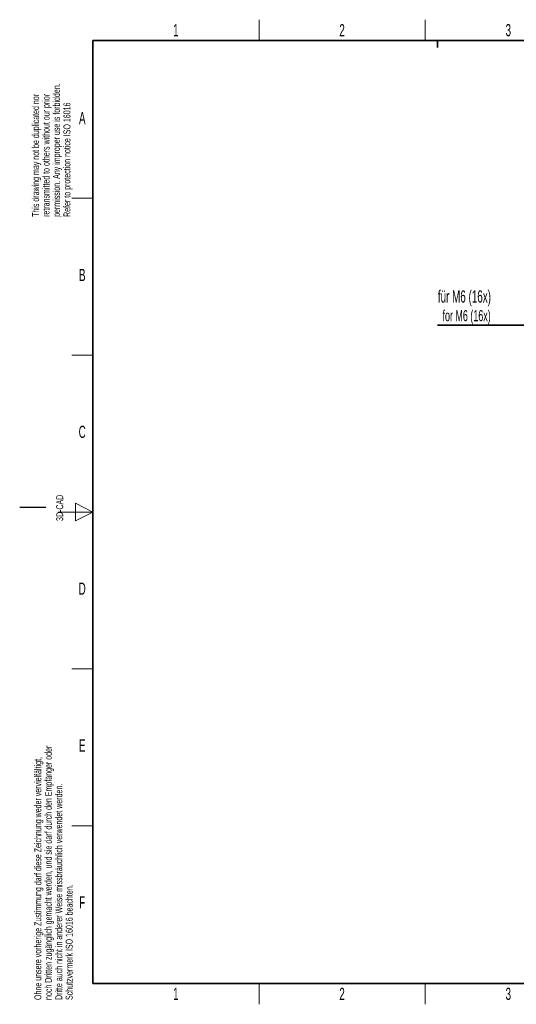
# Paper-space layout 'Blatt4' of a CAD drawing. Header units: millimetres. Extents: x 5 to 418, y 2 to 292.
import ezdxf

# ---------------------------------------------------------------- set-up
doc = ezdxf.new("R2010")
doc.units = ezdxf.units.MM
doc.layers.add('SLD-0', color=7, linetype='Continuous')
doc.styles.add('SLDTEXTSTYLE1', font='TXT', dxfattribs={"width": 0.605})

# ---------------------------------------------------------------- blocks, each defined once
blk = doc.blocks.new('SW_NOTE_0_2')
at = {"layer": 'SLD-0', "color": 0}
for p, q in [((-0.0907564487, -5.462194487), (26.9362705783, -5.462194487)), ((26.9362705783, -5.462194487), (-0.0907564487, -5.462194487)), ((-0.0907564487, -5.462194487), (26.9362705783, -5.462194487)), ((26.9362705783, -5.462194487), (-0.0907564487, -5.462194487)), ((-0.0907564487, -5.462194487), (26.9362705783, -5.462194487)), ((26.9362705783, -5.462194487), (-0.0907564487, -5.462194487))]:
    blk.add_line(p, q, dxfattribs=at)
at = {"layer": 'SLD-0', "color": 0, "attachment_point": 1, "style": 'SLDTEXTSTYLE1'}
for s, insert, char_height in [('für M6 (16x)', (0, 4.5117370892), 3.5), ('for M6 (16x)', (1.3368055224, -1.1533197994), 3.175)]:
    blk.add_mtext(s, dxfattribs=dict(at, insert=insert, char_height=char_height))

psp = doc.layouts.new('Blatt4')

# ---------------------------------------------------------------- linework, layer by layer
at = {"layer": 'SLD-0', "lineweight": 18}
for p, q in [((73.75, 282.5), (73.75, 288.5)), ((121.5, 282.5), (121.5, 288.5)), ((20, 237.25), (26, 237.25)), ((20, 192.25), (26, 192.25)), ((20, 102.25), (26, 102.25)), ((20, 57.25), (26, 57.25)), ((73.75, 6), (73.75, 12)), ((121.5, 6), (121.5, 12))]:
    psp.add_line(p, q, dxfattribs=at)
at = {"layer": 'SLD-0', "lineweight": 35}
for p, q in [((408, 282.5), (26, 282.5)), ((26, 282.5), (26, 12)), ((26, 12), (408, 12))]:
    psp.add_line(p, q, dxfattribs=at)
at = {"layer": 'SLD-0'}
for p, q in [((125, 280.5), (125, 282.5)), ((125, 282.5), (125, 280.5)), ((12.5, 148.5), (5, 148.5))]:
    psp.add_line(p, q, dxfattribs=at)
at = {"layer": 'SLD-0', "color": 7, "linetype": 'Continuous', "lineweight": 18}
for p, q in [((26, 147.25), (21, 149.75)), ((21, 149.75), (21, 144.75)), ((16, 147.25), (26, 147.25)), ((21, 144.75), (26, 147.25))]:
    psp.add_line(p, q, dxfattribs=at)

# ---------------------------------------------------------------- block references
at = {"layer": 'SLD-0', "color": 7}
psp.add_blockref('SW_NOTE_0_2', (125.1177834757, 206.3270593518), dxfattribs=at)

# ---------------------------------------------------------------- texts
at = {"layer": 'SLD-0', "char_height": 2, "attachment_point": 1, "rotation": 90.00000000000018, "style": 'SLDTEXTSTYLE1'}
for s, insert in [('permission. Any improper use is forbidden.', (14.5782794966, 231.9087896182)), ('retransmitted to others without our prior', (11.5782794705, 231.9087896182)), ('This drawing may not be duplicated nor', (8.5782794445, 231.9087896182)), ('Refer to protection notice ISO 16016', (17.5782795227, 231.9087896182)), ('3D-CAD', (15.4939271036, 144.6806228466)), ('noch Dritten zugänglich gemacht werden, und sie darf durch den Empfänger oder', (12.2298713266, 7.2381332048)), ('Ohne unsere vorherige Zustimmung darf diese Zeichnung weder vervielfältigt,', (9.2298713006, 7.2381332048)), ('Dritte auch nicht in anderer Weise missbräuchlich verwendet werden.', (15.2298713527, 7.2381332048)), ('Schutzvermerk ISO 16016 beachten.', (18.2298713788, 7.2381332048))]:
    psp.add_mtext(s, dxfattribs=dict(at, insert=insert))
at = {"layer": 'SLD-0', "char_height": 3.5, "attachment_point": 2, "style": 'SLDTEXTSTYLE1'}
for s, insert in [('1', (49.8527123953, 287.2429955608)), ('2', (97.6027123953, 287.2429955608)), ('3', (145.3527123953, 287.2429955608)), ('A', (22.9815679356, 262.0010772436)), ('B', (22.9815679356, 217.0010772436)), ('C', (22.9596929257, 172.0010772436)), ('D', (22.9596929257, 127.0010772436)), ('E', (22.9815679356, 82.0010772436)), ('F', (22.9536166, 37.0010772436)), ('1', (49.8527123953, 10.7429955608)), ('2', (97.6027123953, 10.7429955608)), ('3', (145.3527123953, 10.7429955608))]:
    psp.add_mtext(s, dxfattribs=dict(at, insert=insert))

doc.saveas('drawing.dxf')
